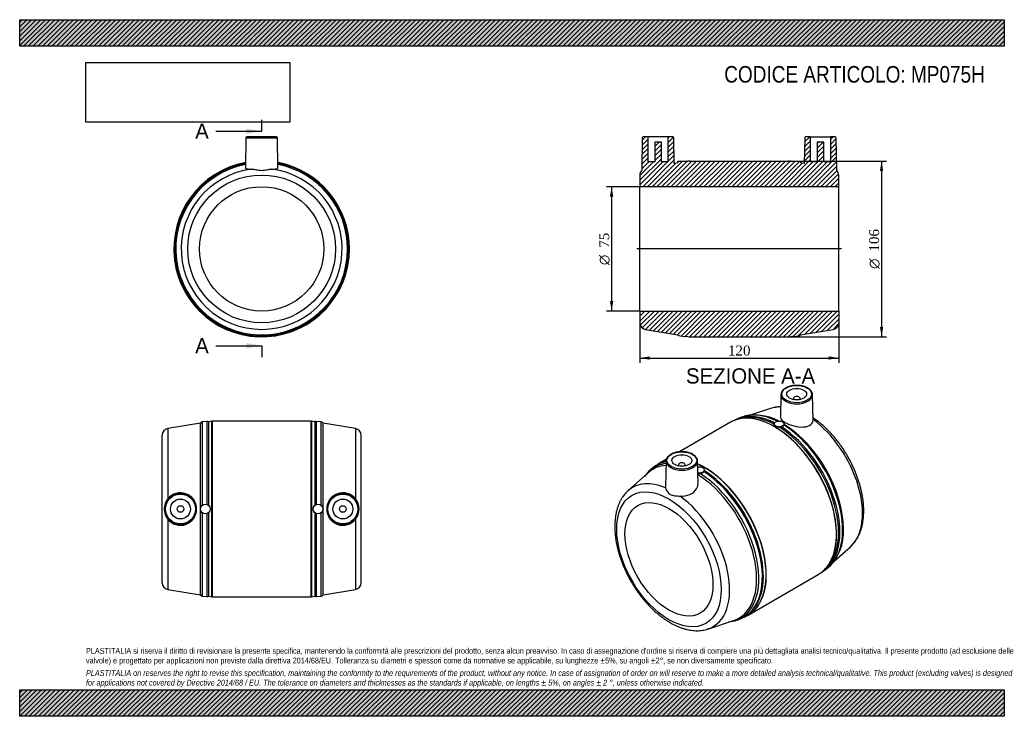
# Model space of a CAD drawing. Header units: millimetres. Extents: x 0 to 594, y 0 to 420.
import ezdxf
from ezdxf.enums import TextEntityAlignment as Align
from ezdxf.lldxf.tags import DXFTag

# ---------------------------------------------------------------- set-up
doc = ezdxf.new("R2010")
doc.units = ezdxf.units.MM
doc.header["$LTSCALE"] = 2
for name, color, linetype in [('Default', 7, 'Continuous'), ('DV4_Default', 7, 'Continuous'), ('MP075H', 7, 'Continuous')]:
    doc.layers.add(name, color=color, linetype=linetype)
doc.styles.add('SEACAD_Solid_Edge_ANSI', font='seans.ttf')
doc.styles.add('SEACAD_Solid_Edge_ANSI1_Symbols', font='semeca1.ttf')
doc.styles.add('SEACAD_Times_New_Roman', font='times.ttf')
tags = doc.linetypes.add('CENTER2', pattern=[28.575, 19.05, -3.175, 3.175, -3.175]).pattern_tags.tags
tags[10:11] = [DXFTag(74, 4), DXFTag(75, 0), DXFTag(340, '0'), DXFTag(46, 0.0), DXFTag(50, 0.0), DXFTag(44, 0.0), DXFTag(45, 0.0)]
tags[8:9] = [DXFTag(74, 4), DXFTag(75, 0), DXFTag(340, '0'), DXFTag(46, 0.0), DXFTag(50, 0.0), DXFTag(44, 0.0), DXFTag(45, 0.0)]
tags[6:7] = [DXFTag(74, 4), DXFTag(75, 0), DXFTag(340, '0'), DXFTag(46, 0.0), DXFTag(50, 0.0), DXFTag(44, 0.0), DXFTag(45, 0.0)]
tags[4:5] = [DXFTag(74, 4), DXFTag(75, 0), DXFTag(340, '0'), DXFTag(46, 0.0), DXFTag(50, 0.0), DXFTag(44, 0.0), DXFTag(45, 0.0)]
doc.dimstyles.new('ANSImm', dxfattribs={"dimtxt": 6, "dimasz": 6, "dimexe": 3, "dimexo": 0, "dimgap": 1.5, "dimtad": 1, "dimdsep": 46, "dimtxsty": 'SEACAD_Times_New_Roman', "dimblk1": '_SE_FILLED', "dimblk2": '_SE_FILLED', "dimsah": 1, "dimcen": 3, "dimazin": 0, "dimtfac": 0.85, "dimtdec": 3, "dimtofl": 0, "dimtmove": 0, "dimatfit": 3, "dimfxl": 1, "dimarcsym": 0})
picture_1 = doc.add_image_def('image1.jpg', size_in_pixel=(4302, 1260))

# ---------------------------------------------------------------- blocks, each defined once
blk = doc.blocks.new('SE')
at = {"layer": 'MP075H', "color": 7, "linetype": 'Continuous'}
for p, q in [((136.47, 348.81), (136.15, 330.62)), ((136.47, 348.81), (155.49, 348.81)), ((154.99, 349.3), (136.97, 349.3)), ((155.81, 330.63), (155.49, 348.81))]:
    blk.add_line(p, q, dxfattribs=at)
for radius in [44.56, 37.5]:
    blk.add_circle((145.98, 281.8), radius, dxfattribs=at)
for centre, radius, start, end in [((136.97, 348.8), 0.5, 90, 179), ((154.99, 348.8), 0.5, 1, 90), ((145.98, 281.8), 53, 100.62148, 360), ((145.98, 281.8), 52.99, 100.62458, 360), ((145.98, 281.8), 52.8, 100.66608, 79.33392), ((145.98, 281.8), 52.79, 100.66911, 79.33089), ((145.98, 281.8), 52.48, 100.73914, 79.26086), ((145.98, 281.8), 51.82, 100.89023, 360), ((145.98, 281.8), 53, 0, 79.37852), ((145.98, 281.8), 52.99, 0, 79.37542), ((145.98, 281.8), 51.82, 0, 79.10977), ((145.98, 281.8), 48.5, 97.30548, 82.69452)]:
    blk.add_arc(centre, radius, start, end, dxfattribs=at)
for points, knots in [([(136.16, 330.62), (136.15, 330.47), (136.27, 330.34), (137.05, 330), (138.21, 329.92), (139.81, 329.91)], [0.8198227, 0.8198227, 0.8198227, 0.8198227, 0.875, 0.875, 1, 1, 1, 1]), ([(139.81, 329.91), (140.69, 329.9), (141.67, 329.72), (143.75, 329.34), (144.87, 329.17), (147.1, 329.17), (148.21, 329.34), (150.28, 329.72), (151.27, 329.9), (152.15, 329.91)], [0, 0, 0, 0, 0.25, 0.25, 0.5, 0.5, 0.75, 0.75, 1, 1, 1, 1]), ([(152.15, 329.91), (153.75, 329.92), (154.91, 330), (155.69, 330.34), (155.81, 330.47), (155.8, 330.62)], [0, 0, 0, 0, 0.125, 0.125, 0.1803414, 0.1803414, 0.1803414, 0.1803414])]:
    blk.add_open_spline(points, degree=3, knots=knots, dxfattribs=at)
blk = doc.blocks.new('SE1')
at = {"layer": 'MP075H', "color": 7, "linetype": 'Continuous'}
for p, q in [((459.24, 193.92), (458.96, 180.42)), ((466.75, 191.64), (466.75, 190.99)), ((470.75, 190.99), (470.75, 191.64)), ((478.59, 178.5), (478.26, 193.92)), ((452.99, 185.65), (440.6, 181.56)), ((433.8, 179.32), (432.23, 178.8)), ((435.39, 180.27), (433.37, 179.46)), ((428.76, 177.25), (397.95, 159.47)), ((455.15, 176.29), (455.15, 176)), ((461.15, 175.74), (461.15, 176.29)), ((390.14, 154.96), (386.45, 152.83)), ((382.23, 149.93), (380.52, 148.59)), ((389.95, 153.92), (389.62, 138.5)), ((397.46, 151.64), (397.46, 150.98)), ((401.46, 150.98), (401.46, 151.64)), ((409.25, 140.45), (408.96, 153.92)), ((413.06, 148.24), (413.06, 148.53)), ((379.12, 146.8), (367.06, 136.04)), ((491.45, 93.59), (501.14, 102.24)), ((485.98, 88.35), (487.69, 89.69)), ((439.45, 61.03), (481.76, 85.45)), ((484.84, 87.69), (486.07, 88.78)), ((415.22, 52.63), (430.57, 57.69)), ((432.81, 58.01), (434.83, 58.82))]:
    blk.add_line(p, q, dxfattribs=at)
for centre, radius, start, end in [((460.13, 158.79), 27.77, 92.14648, 104.84053), ((440.6, 161.46), 19.39, 111.16398, 119.02684), ((443.99, 153.16), 28.44, 61.21245, 107.1382), ((461.68, 163.61), 11.11, 101.22841, 107.0341), ((400.24, 127.18), 29.08, 132.37557, 143.27952), ((394.09, 134.89), 19.14, 102.5315, 128.46811), ((410.2, 149.64), 3.31, 276.23601, 319.80138), ((411.26, 148.74), 1.92, 320.0704, 338.85141), ((468.43, 110.78), 28.55, 312.49408, 3.98335), ((474.07, 103.5), 19.26, 299.8414, 307.93895), ((427.62, 76.82), 19.38, 291.00051, 324.75431), ((424.19, 85.95), 29.24, 276.65806, 286.81222)]:
    blk.add_arc(centre, radius, start, end, dxfattribs=at)
for centre, major_axis in [((468.75, 194.26), (-9.01, 0)), ((468.75, 194.26), (-6, 0)), ((458.15, 176.29), (-3, 0)), ((399.46, 154.25), (-9.01, 0)), ((399.46, 154.25), (6, 0)), ((391.68, 94.64), (22.28, -38.59)), ((391.68, 94.64), (18.75, -32.48))]:
    blk.add_ellipse(centre, major_axis=major_axis, ratio=0.57735, dxfattribs=at)
for centre, major_axis, start_param, end_param in [((468.75, 193.86), (9.51, 0), 3.12925, 3.160199), ((468.75, 193.86), (9.51, 0), 3.160199, 6.283185), ((468.75, 191.64), (-2, 0), 2.451776, 6.283185), ((468.75, 191.64), (-2, 0), 0, 0.689817), ((468.75, 193.86), (9.51, 0), 0.012343, 0.042018), ((468.75, 193.86), (9.51, 0), 0, 0.012343), ((474.17, 142.27), (24.25, -42), 2.811674, 3.021979), ((455.26, 131.35), (26.5, -45.9), 3.046509, 3.141593), ((455.38, 131.42), (-26.49, 45.89), 6.058586, 6.226119), ((455.26, 131.35), (26.5, -45.9), 0.092596, 3.046509), ((457.5, 132.64), (26.39, -45.71), -3.231647, -3.224344), ((457.5, 132.64), (26.39, -45.71), 2.413852, 3.051538), ((456.79, 132.24), (26.32, -45.59), 2.400061, 3.021979), ((459.37, 133.73), (26.24, -45.45), -3.23121, -3.224344), ((455.38, 131.42), (-26.49, 45.89), 3.364402, 6.058586), ((459.37, 133.73), (26.24, -45.45), 2.421531, 3.051976), ((474.17, 142.27), (24.25, -42), 0.119614, 2.22869), ((456.79, 132.24), (26.32, -45.59), 0.119614, 2.312328), ((457.5, 132.64), (26.39, -45.71), 0.082752, 2.302066), ((459.37, 133.73), (26.24, -45.45), 0.082752, 2.309575), ((460.27, 134.24), (25.91, -44.88), 0.779327, 2.332212), ((407.94, 104.03), (25.91, -44.88), 2.871271, 3.261207), ((408.83, 104.55), (26.24, -45.45), 3.219994, 3.224344), ((408.83, 104.55), (26.24, -45.45), 2.891236, 3.219994), ((410.71, 105.63), (26.39, -45.71), 2.946445, 3.224344), ((412.83, 106.86), (26.49, -45.89), 3.163293, 3.212558), ((412.95, 106.93), (-26.5, 45.9), 0, 0.061506), ((412.83, 106.86), (26.49, -45.89), 3.012984, 3.163293), ((412.95, 106.93), (-26.5, 45.9), 6.188118, 6.283185), ((412.95, 106.93), (-26.5, 45.9), -0.125115, -0.095067), ((399.46, 153.85), (9.51, 0), 3.12925, 3.160199), ((399.46, 153.85), (9.51, 0), 3.160199, 6.283185), ((399.46, 151.64), (2, 0), 0, 3.83141), ((399.46, 151.64), (2, 0), 5.593368, 6.283185), ((399.46, 153.85), (9.51, 0), 0.012343, 0.042018), ((399.46, 153.85), (9.51, 0), 0, 0.012343), ((412.95, 106.93), (-26.5, 45.9), 3.234174, 5.603399), ((412.83, 106.86), (26.49, -45.89), 0, 2.458599), ((410.06, 148.53), (3, 0), 0, 1.917187), ((411.42, 106.04), (26.32, -45.59), -3.868979, -3.863117), ((410.06, 148.53), (3, 0), 4.390684, 6.283185), ((407.94, 104.03), (25.91, -44.88), 0, 2.323446), ((408.83, 104.55), (26.24, -45.45), -0.082752, 2.309575), ((410.71, 105.63), (26.39, -45.71), 6.200434, 8.585252), ((411.42, 106.04), (26.32, -45.59), 0.253, 2.312328), ((394.03, 96.01), (24.25, -42), 2.483699, 3.261207), ((394.03, 96.01), (24.25, -42), 6.163571, 8.511875), ((455.38, 131.42), (-26.49, 45.89), 3.198666, 3.364402), ((455.26, 131.35), (26.5, -45.9), 0, 0.092596), ((457.5, 132.64), (26.39, -45.71), 0.080284, 0.082752), ((412.83, 106.86), (26.49, -45.89), 6.199974, 6.245857), ((412.95, 106.93), (-26.5, 45.9), 3.080093, 3.234174), ((412.83, 106.86), (26.49, -45.89), 6.245857, 6.283185), ((407.94, 104.03), (25.91, -44.88), 6.163571, 6.283185), ((408.83, 104.55), (26.24, -45.45), -6.371021, -6.365937)]:
    blk.add_ellipse(centre, major_axis=major_axis, ratio=0.57735, start_param=start_param, end_param=end_param, dxfattribs=at)
for points, knots in [([(478.24, 194.1), (478.23, 194.27), (478.2, 194.62), (478.01, 195.21), (477.7, 195.83), (477.27, 196.43), (476.73, 196.99), (476.09, 197.51), (475.35, 197.99), (474.52, 198.41), (473.62, 198.77), (472.66, 199.07), (471.65, 199.3), (470.6, 199.46), (469.52, 199.54), (468.44, 199.56), (467.37, 199.5), (466.3, 199.37), (465.28, 199.17), (464.29, 198.91), (463.36, 198.57), (462.5, 198.18), (461.72, 197.72), (461.02, 197.21), (460.43, 196.66), (459.95, 196.06), (459.58, 195.42), (459.35, 194.77), (459.24, 194.19), (459.25, 193.87), (459.26, 193.74)], [0, 0, 0, 0, 0.024987, 0.060202, 0.09567, 0.131593, 0.167996, 0.204768, 0.241755, 0.278825, 0.315887, 0.35291, 0.389889, 0.426831, 0.463745, 0.500648, 0.537552, 0.574471, 0.611417, 0.648407, 0.685456, 0.722575, 0.759766, 0.797016, 0.834257, 0.871366, 0.908167, 0.944485, 0.980254, 1, 1, 1, 1]), ([(458.96, 180.42), (458.95, 180.19), (459, 179.95), (459.42, 178.89), (460.39, 177.99), (463.27, 176.33), (465.17, 175.56), (469.12, 174.56), (471.17, 174.31), (474.78, 174.56), (476.31, 175.06), (478.16, 176.6), (478.61, 177.52), (478.59, 178.5)], [0.3388826, 0.3388826, 0.3388826, 0.3388826, 0.375, 0.375, 0.5, 0.5, 0.625, 0.625, 0.75, 0.75, 0.875, 0.875, 0.9809206, 0.9809206, 0.9809206, 0.9809206]), ([(501.16, 102.27), (501.26, 102.35), (501.71, 102.74), (502.53, 103.59), (503.55, 104.77), (504.49, 106.06), (505.35, 107.44), (506.14, 108.91), (506.84, 110.47), (507.45, 112.11), (507.97, 113.83), (508.41, 115.62), (508.75, 117.48), (509, 119.41), (509.16, 121.4), (509.22, 123.43), (509.19, 125.51), (509.07, 127.63), (508.86, 129.79), (508.55, 131.97), (508.16, 134.17), (507.68, 136.4), (507.12, 138.63), (506.47, 140.87), (505.74, 143.11), (504.93, 145.35), (504.05, 147.58), (503.09, 149.8), (502.05, 151.99), (500.95, 154.16), (499.78, 156.3), (498.54, 158.41), (497.25, 160.47), (495.89, 162.49), (494.49, 164.46), (493.02, 166.37), (491.52, 168.22), (489.96, 170.01), (488.37, 171.73), (486.73, 173.38), (485.06, 174.95), (483.36, 176.44), (481.64, 177.84), (480.03, 179.04), (479, 179.76), (478.56, 180.06)], [0, 0, 0, 0, 0.0048794, 0.0264854, 0.0482107, 0.0700919, 0.0921546, 0.1144123, 0.1368658, 0.1595047, 0.1823091, 0.2052531, 0.2283078, 0.2514445, 0.2746369, 0.2978627, 0.3211036, 0.3443426, 0.3675704, 0.3907811, 0.4139713, 0.4371395, 0.4602855, 0.4834101, 0.5065149, 0.529602, 0.5526737, 0.5757326, 0.5987816, 0.6218235, 0.6448612, 0.6678978, 0.690936, 0.7139781, 0.7370271, 0.760086, 0.7831578, 0.8062456, 0.8293521, 0.8524801, 0.8756321, 0.8988101, 0.9220157, 0.9452495, 0.9627774, 0.9627774, 0.9627774, 0.9627774]), ([(458.42, 174.24), (458.2, 174.26), (457.99, 174.29), (457.55, 174.36), (457.34, 174.41), (456.93, 174.53), (456.73, 174.6), (456.35, 174.76), (456.18, 174.84), (455.87, 175.02), (455.73, 175.12), (455.49, 175.31), (455.4, 175.41), (455.25, 175.62), (455.2, 175.72), (455.15, 175.88), (455.15, 175.94), (455.15, 176)], [0, 0, 0, 0, 0.125, 0.125, 0.25, 0.25, 0.375, 0.375, 0.5, 0.5, 0.625, 0.625, 0.75, 0.75, 0.875, 0.875, 0.9472258, 0.9472258, 0.9472258, 0.9472258]), ([(461.1, 175.53), (461.06, 175.41), (461, 175.3), (460.82, 175.08), (460.7, 174.98), (460.43, 174.81), (460.27, 174.73), (459.92, 174.6), (459.72, 174.55), (459.51, 174.52)], [0, 0, 0, 0, 0.25, 0.25, 0.5, 0.5, 0.75, 0.75, 1, 1, 1, 1]), ([(408.94, 154.09), (408.93, 154.27), (408.9, 154.61), (408.71, 155.21), (408.4, 155.82), (407.98, 156.42), (407.44, 156.98), (406.79, 157.51), (406.05, 157.98), (405.23, 158.4), (404.33, 158.76), (403.36, 159.06), (402.35, 159.29), (401.3, 159.45), (400.23, 159.53), (399.15, 159.55), (398.07, 159.49), (397.01, 159.36), (395.98, 159.17), (394.99, 158.9), (394.06, 158.56), (393.2, 158.17), (392.42, 157.71), (391.73, 157.2), (391.13, 156.65), (390.65, 156.05), (390.29, 155.41), (390.05, 154.77), (389.94, 154.18), (389.96, 153.86), (389.96, 153.73)], [0, 0, 0, 0, 0.024987, 0.060202, 0.09567, 0.131593, 0.167996, 0.204768, 0.241755, 0.278825, 0.315887, 0.35291, 0.389889, 0.426831, 0.463745, 0.500648, 0.537552, 0.574471, 0.611417, 0.648407, 0.685456, 0.722575, 0.759766, 0.797016, 0.834257, 0.871366, 0.908167, 0.944485, 0.980254, 1, 1, 1, 1]), ([(409.12, 146.15), (409.13, 146.15), (409.14, 146.15), (409.37, 146.17), (409.61, 146.2), (410.08, 146.27), (410.32, 146.31), (410.56, 146.35)], [0.4880845, 0.4880845, 0.4880845, 0.4880845, 0.5, 0.5, 0.75, 0.75, 1, 1, 1, 1]), ([(389.67, 137.8), (389.8, 137.15), (390.1, 136.38), (391.05, 134.92), (391.7, 134.24), (393.28, 133.33), (394.21, 133.1), (396.19, 132.86), (397.27, 132.83), (398.4, 132.77)], [0, 0, 0, 0, 0.25, 0.25, 0.5, 0.5, 0.75, 0.75, 1, 1, 1, 1]), ([(398.4, 132.77), (400.44, 132.65), (402.51, 132.96), (406.05, 134.5), (407.46, 135.7), (408.95, 138.16), (409.27, 139.32), (409.25, 140.45)], [0, 0, 0, 0, 0.125, 0.125, 0.25, 0.25, 0.343912, 0.343912, 0.343912, 0.343912]), ([(367.1, 136.05), (367.01, 135.98), (366.56, 135.6), (365.74, 134.75), (364.72, 133.58), (363.77, 132.3), (362.9, 130.92), (362.11, 129.46), (361.41, 127.91), (360.79, 126.27), (360.26, 124.56), (359.82, 122.76), (359.47, 120.91), (359.22, 118.98), (359.06, 117), (358.99, 114.97), (359.01, 112.89), (359.13, 110.77), (359.34, 108.62), (359.63, 106.44), (360.02, 104.23), (360.49, 102.01), (361.05, 99.78), (361.7, 97.54), (362.42, 95.3), (363.22, 93.06), (364.11, 90.83), (365.06, 88.61), (366.09, 86.41), (367.19, 84.24), (368.36, 82.1), (369.59, 79.99), (370.88, 77.93), (372.23, 75.91), (373.64, 73.94), (375.1, 72.02), (376.6, 70.16), (378.15, 68.37), (379.75, 66.65), (381.38, 64.99), (383.04, 63.42), (384.74, 61.93), (386.47, 60.52), (388.22, 59.2), (389.98, 57.98), (391.77, 56.85), (393.56, 55.82), (395.37, 54.9), (397.18, 54.08), (398.98, 53.38), (400.78, 52.78), (402.57, 52.31), (404.34, 51.95), (406.09, 51.71), (407.81, 51.6), (409.49, 51.6), (411.13, 51.72), (412.71, 51.97), (414.11, 52.28), (414.86, 52.53), (415.2, 52.64)], [0, 0, 0, 0, 0.00352, 0.020093, 0.036755, 0.053536, 0.070455, 0.087523, 0.104741, 0.122103, 0.139593, 0.157191, 0.174875, 0.192623, 0.210415, 0.228234, 0.246065, 0.263896, 0.281718, 0.299527, 0.31732, 0.335097, 0.352857, 0.3706, 0.388328, 0.406042, 0.423744, 0.441436, 0.459121, 0.4768, 0.494476, 0.51215, 0.529826, 0.547505, 0.565189, 0.58288, 0.600581, 0.618294, 0.636022, 0.653766, 0.671528, 0.68931, 0.707113, 0.724938, 0.742784, 0.76065, 0.778532, 0.796427, 0.814322, 0.832206, 0.850062, 0.867871, 0.885609, 0.903252, 0.920777, 0.938161, 0.955391, 0.97246, 0.989372, 1, 1, 1, 1])]:
    blk.add_open_spline(points, degree=3, knots=knots, dxfattribs=at)
for points in [[(461.1, 175.53), (461.13, 175.62), (461.15, 175.7), (461.15, 175.77)], [(413.06, 148.24), (413.06, 148.17), (413.06, 148.11), (413.05, 148.04)], [(389.62, 138.5), (389.61, 138.26), (389.63, 138.03), (389.67, 137.8)]]:
    blk.add_open_spline(points, degree=3, dxfattribs=at)
blk = doc.blocks.new('SE2')
at = {"layer": 'MP075H', "color": 7, "linetype": 'Continuous'}
for p, q in [((108.98, 176.8), (89.32, 173.48)), ((89.32, 173.48), (89.32, 131.15)), ((108.98, 73.17), (108.98, 176.8)), ((112.9, 177.77), (110.24, 177.46)), ((110.24, 127.43), (110.24, 177.46)), ((112.9, 177.77), (112.9, 127.84)), ((115.9, 177.97), (113.9, 177.63)), ((113.9, 177.63), (113.9, 127.29)), ((115.9, 72), (115.9, 177.97)), ((116.06, 177.98), (116.06, 71.98)), ((175.9, 177.98), (116.06, 177.98)), ((175.9, 71.98), (175.9, 177.98)), ((176.06, 177.97), (176.06, 72)), ((178.06, 177.63), (176.06, 177.97)), ((178.06, 177.63), (178.06, 127.29)), ((179.06, 127.84), (179.06, 177.77)), ((181.72, 177.46), (179.06, 177.77)), ((181.72, 177.46), (181.72, 127.43)), ((182.98, 73.17), (182.98, 176.8)), ((202.65, 173.48), (182.98, 176.8)), ((202.65, 173.48), (202.65, 131.15)), ((85.98, 80.43), (85.98, 169.54)), ((205.98, 80.43), (205.98, 169.54)), ((89.32, 118.82), (89.32, 76.48)), ((110.24, 72.51), (110.24, 122.54)), ((112.9, 122.13), (112.9, 72.2)), ((113.9, 122.68), (113.9, 72.34)), ((178.06, 122.68), (178.06, 72.34)), ((179.06, 72.2), (179.06, 122.13)), ((181.72, 122.54), (181.72, 72.51)), ((202.65, 118.82), (202.65, 76.48)), ((89.32, 76.48), (108.98, 73.17)), ((110.24, 72.51), (112.9, 72.2)), ((113.9, 72.34), (115.9, 72)), ((116.06, 71.98), (175.9, 71.98)), ((176.06, 72), (178.06, 72.34)), ((179.06, 72.2), (181.72, 72.51)), ((182.98, 73.17), (202.65, 76.48))]:
    blk.add_line(p, q, dxfattribs=at)
for centre, radius in [((96.98, 124.98), 9.51), ((96.98, 124.98), 9.01), ((96.98, 124.98), 6), ((194.98, 124.98), 9.51), ((194.98, 124.98), 9.01), ((194.98, 124.98), 6), ((96.98, 124.98), 2), ((111.98, 124.98), 3), ((179.98, 124.98), 3), ((194.98, 124.98), 2)]:
    blk.add_circle(centre, radius, dxfattribs=at)
for centre, radius, start, end in [((89.98, 169.54), 4, 99.57879, 180), ((110.48, 175.47), 2, 96.66734, 138.35405), ((113.13, 175.78), 2, 67.52307, 96.66734), ((116.06, 176.98), 1, 90, 99.57879), ((175.9, 176.98), 1, 80.42121, 90), ((178.83, 175.78), 2, 83.33266, 112.47693), ((181.49, 175.47), 2, 41.64595, 83.33266), ((201.98, 169.54), 4, 0, 80.42121), ((96.93, 124.98), 9.8, 140.99551, 219.00449), ((96.95, 124.98), 9.81, 218.93512, 141.06488), ((195.01, 124.98), 9.81, 38.93512, 321.06488), ((195.03, 124.98), 9.8, 320.99551, 39.00449), ((89.98, 80.43), 4, 180, 260.42121), ((201.98, 80.43), 4, 279.57879, 0), ((110.48, 74.49), 2, 221.64595, 263.33266), ((113.13, 74.18), 2, 263.33266, 292.47693), ((116.06, 72.98), 1, 260.42121, 270), ((175.9, 72.98), 1, 270, 279.57879), ((178.83, 74.18), 2, 247.52307, 276.66734), ((181.49, 74.49), 2, 276.66734, 318.35405)]:
    blk.add_arc(centre, radius, start, end, dxfattribs=at)
blk = doc.blocks.new('SE4')
at = {"color": 7, "linetype": 'Continuous', "style": 'SEACAD_Solid_Edge_ANSI'}
blk.add_text('A', height=9.2, dxfattribs=at).set_placement((105.86, 357.38), align=Align.TOP_LEFT)
blk = doc.blocks.new('SE5')
at = {"color": 7, "linetype": 'Continuous', "style": 'SEACAD_Solid_Edge_ANSI'}
blk.add_text('A', height=9.2, dxfattribs=at).set_placement((105.86, 228.03), align=Align.TOP_LEFT)
blk = doc.blocks.new('SEANNOT_GROUP')
at = {"linetype": 'Continuous'}
blk.add_hatch(color=7, dxfattribs=at).paths.add_polyline_path([(136.78, 351.25), (145.98, 352.78), (136.78, 354.31)])
at = {"color": 7, "linetype": 'Continuous'}
blk.add_lwpolyline([(118.38, 352.78), (145.98, 352.78)], dxfattribs=at)
blk = doc.blocks.new('SEANNOT_GROUP1')
at = {"linetype": 'Continuous'}
blk.add_hatch(color=7, dxfattribs=at).paths.add_polyline_path([(136.78, 221.9), (145.98, 223.43), (136.78, 224.96)])
at = {"color": 7, "linetype": 'Continuous'}
blk.add_lwpolyline([(118.38, 223.43), (145.98, 223.43)], dxfattribs=at)
blk = doc.blocks.new('SE3')
at = {"layer": 'Default', "color": 7, "linetype": 'CENTER2'}
for p, q in [((145.98, 352.78), (145.98, 359.68)), ((145.98, 223.43), (145.98, 216.53))]:
    blk.add_line(p, q, dxfattribs=at)
at = {"layer": 'Default', "color": 7, "linetype": 'CENTER2', "const_width": 0.0001}
blk.add_lwpolyline([(145.98, 352.78), (145.98, 223.43)], dxfattribs=at)
at = {"layer": 'Default'}
for name in ['SE4', 'SEANNOT_GROUP', 'SE5', 'SEANNOT_GROUP1']:
    blk.add_blockref(name, (0, 0), dxfattribs=at)
blk = doc.blocks.new('SE6')
at = {"layer": 'MP075H', "linetype": 'Continuous'}
h = blk.add_hatch(dxfattribs=at)
h.set_pattern_fill('LINE', scale=0.62992, angle=45, style=0)
edge = h.paths.add_edge_path()
edge.add_line((492.11, 349.3), (489.1, 349.3))
edge.add_line((489.1, 349.3), (489.1, 334.3))
edge.add_line((489.1, 334.3), (485.1, 334.3))
edge.add_line((485.1, 334.3), (485.1, 346.1))
edge.add_line((485.1, 346.1), (481.1, 346.1))
edge.add_line((481.1, 346.1), (481.1, 334.3))
edge.add_line((481.1, 334.3), (477.1, 334.3))
edge.add_line((477.1, 334.3), (477.1, 349.3))
edge.add_line((477.1, 349.3), (474.09, 349.3))
edge.add_arc((474.09, 348.8), 0.5, 90, 179)
edge.add_line((473.6, 348.81), (473.32, 333.25))
edge.add_line((473.32, 333.25), (471.1, 333.62))
edge.add_line((471.1, 333.62), (471.1, 334.8))
edge.add_line((471.1, 334.8), (465.1, 334.8))
edge.add_line((465.1, 334.8), (465.1, 334.64))
edge.add_line((465.1, 334.64), (464.19, 334.79))
edge.add_arc((464.02, 333.8), 1, 80.42121, 90)
edge.add_line((464.02, 334.8), (404.19, 334.8))
edge.add_arc((404.19, 333.8), 1, 90, 99.57879)
edge.add_line((404.02, 334.79), (403.1, 334.64))
edge.add_line((403.1, 334.64), (403.1, 334.8))
edge.add_line((403.1, 334.8), (397.1, 334.8))
edge.add_line((397.1, 334.8), (397.1, 333.62))
edge.add_line((397.1, 333.62), (394.88, 333.25))
edge.add_line((394.88, 333.25), (394.61, 348.81))
edge.add_arc((394.11, 348.8), 0.5, 1, 90)
edge.add_line((394.11, 349.3), (391.1, 349.3))
edge.add_line((391.1, 349.3), (391.1, 334.3))
edge.add_line((391.1, 334.3), (387.1, 334.3))
edge.add_line((387.1, 334.3), (387.1, 346.1))
edge.add_line((387.1, 346.1), (383.1, 346.1))
edge.add_line((383.1, 346.1), (383.1, 334.3))
edge.add_line((383.1, 334.3), (379.1, 334.3))
edge.add_line((379.1, 334.3), (379.1, 349.3))
edge.add_line((379.1, 349.3), (376.09, 349.3))
edge.add_arc((376.09, 348.8), 0.5, 90, 179)
edge.add_line((375.6, 348.81), (375.25, 329.17))
edge.add_arc((378.1, 326.36), 4, 135.46991, 180)
edge.add_line((374.1, 326.36), (374.1, 319.3))
edge.add_line((374.1, 319.3), (494.1, 319.3))
edge.add_line((494.1, 319.3), (494.1, 326.36))
edge.add_arc((490.1, 326.36), 4, 0, 44.53009)
edge.add_line((492.96, 329.17), (492.61, 348.81))
edge.add_arc((492.11, 348.8), 0.5, 1, 90)
h = blk.add_hatch(dxfattribs=at)
h.set_pattern_fill('LINE', scale=0.62992, angle=45, style=0)
edge = h.paths.add_edge_path()
edge.add_line((464.19, 228.82), (466.19, 229.16))
edge.add_arc((466.95, 231), 2, 247.52307, 276.66734)
edge.add_line((467.18, 229.02), (469.84, 229.33))
edge.add_arc((469.61, 231.31), 2, 276.66734, 318.35405)
edge.add_line((471.1, 229.99), (490.77, 233.3))
edge.add_arc((490.1, 237.25), 4, 279.57879, 360)
edge.add_line((494.1, 237.25), (494.1, 244.3))
edge.add_line((494.1, 244.3), (374.1, 244.3))
edge.add_line((374.1, 244.3), (374.1, 237.25))
edge.add_arc((378.1, 237.25), 4, 180, 260.42121)
edge.add_line((377.44, 233.3), (397.1, 229.99))
edge.add_arc((398.6, 231.31), 2, 221.64595, 263.33266)
edge.add_line((398.37, 229.33), (401.02, 229.02))
edge.add_arc((401.25, 231), 2, 263.33266, 292.47693)
edge.add_line((402.02, 229.16), (404.02, 228.82))
edge.add_arc((404.19, 229.8), 1, 260.42121, 270)
edge.add_line((404.19, 228.8), (464.02, 228.8))
edge.add_arc((464.02, 229.8), 1, 270, 279.57879)
at = {"layer": 'DV4_Default', "color": 7, "linetype": 'CENTER2'}
blk.add_line((495.85, 281.8), (372.35, 281.8), dxfattribs=at)
at = {"layer": 'MP075H', "color": 7, "linetype": 'Continuous'}
for p, q in [((375.6, 348.81), (375.25, 329.17)), ((379.1, 349.3), (376.09, 349.3)), ((391.1, 349.3), (379.1, 349.3)), ((379.1, 334.3), (379.1, 349.3)), ((383.1, 346.1), (383.1, 334.3)), ((387.1, 346.1), (383.1, 346.1)), ((387.1, 334.3), (387.1, 346.1)), ((391.1, 349.3), (391.1, 334.3)), ((394.11, 349.3), (391.1, 349.3)), ((394.88, 333.25), (394.61, 348.81)), ((473.6, 348.81), (473.32, 333.25)), ((477.1, 349.3), (474.09, 349.3)), ((477.1, 349.3), (489.1, 349.3)), ((477.1, 334.3), (477.1, 349.3)), ((485.1, 346.1), (481.1, 346.1)), ((481.1, 346.1), (481.1, 334.3)), ((485.1, 334.3), (485.1, 346.1)), ((492.11, 349.3), (489.1, 349.3)), ((489.1, 349.3), (489.1, 334.3)), ((492.96, 329.17), (492.61, 348.81)), ((383.1, 334.3), (379.1, 334.3)), ((391.1, 334.3), (387.1, 334.3)), ((397.1, 333.62), (394.88, 333.25)), ((397.1, 334.8), (403.1, 334.8)), ((397.1, 333.62), (397.1, 334.8)), ((403.1, 334.8), (403.1, 334.64)), ((404.02, 334.79), (403.1, 334.64)), ((404.19, 334.8), (464.02, 334.8)), ((465.1, 334.64), (464.19, 334.79)), ((465.1, 334.8), (471.1, 334.8)), ((465.1, 334.64), (465.1, 334.8)), ((471.1, 334.8), (471.1, 333.62)), ((473.32, 333.25), (471.1, 333.62)), ((481.1, 334.3), (477.1, 334.3)), ((489.1, 334.3), (485.1, 334.3)), ((374.1, 326.36), (374.1, 319.3)), ((494.1, 319.3), (494.1, 326.36)), ((374.1, 244.3), (374.1, 319.3)), ((494.1, 319.3), (374.1, 319.3)), ((494.1, 244.3), (494.1, 319.3)), ((374.1, 244.3), (494.1, 244.3)), ((374.1, 244.3), (374.1, 237.25)), ((494.1, 244.3), (494.1, 237.25)), ((377.44, 233.3), (397.1, 229.99)), ((471.1, 229.99), (490.77, 233.3)), ((398.37, 229.33), (401.02, 229.02)), ((402.02, 229.16), (404.02, 228.82)), ((404.19, 228.8), (464.02, 228.8)), ((464.19, 228.82), (466.19, 229.16)), ((467.18, 229.02), (469.84, 229.33))]:
    blk.add_line(p, q, dxfattribs=at)
for centre, radius, start, end in [((376.09, 348.8), 0.5, 90, 179), ((394.11, 348.8), 0.5, 1, 90), ((474.09, 348.8), 0.5, 90, 179), ((492.11, 348.8), 0.5, 1, 90), ((404.19, 333.8), 1, 90, 99.57879), ((464.02, 333.8), 1, 80.42121, 90), ((378.1, 326.36), 4, 135.46991, 180), ((490.1, 326.36), 4, 0, 44.53009), ((378.1, 237.25), 4, 180, 260.42121), ((490.1, 237.25), 4, 279.57879, 0), ((398.6, 231.31), 2, 221.64595, 263.33266), ((401.25, 231), 2, 263.33266, 292.47693), ((404.19, 229.8), 1, 260.42121, 270), ((464.02, 229.8), 1, 270, 279.57879), ((466.95, 231), 2, 247.52307, 276.66734), ((469.61, 231.31), 2, 276.66734, 318.35405)]:
    blk.add_arc(centre, radius, start, end, dxfattribs=at)
blk = doc.blocks.new('GDimGGroup')
at = {"layer": 'Default', "linetype": 'Continuous'}
for points in [[(520.95, 328.8), (519.95, 334.8), (518.95, 328.8)], [(520.95, 234.8), (518.95, 234.8), (519.95, 228.8)]]:
    blk.add_hatch(color=7, dxfattribs=at).paths.add_polyline_path(points)
at = {"layer": 'Default', "color": 7, "linetype": 'Continuous'}
for p, q in [((464.02, 334.8), (522.95, 334.8)), ((519.95, 334.8), (519.95, 228.8)), ((464.02, 228.8), (522.95, 228.8))]:
    blk.add_line(p, q, dxfattribs=at)
for s, style, p in [('106', 'SEACAD_Times_New_Roman', (512.45, 280.2)), ('O', 'SEACAD_Solid_Edge_ANSI1_Symbols', (512.45, 269.76))]:
    blk.add_text(s, height=6, rotation=90, dxfattribs=dict(at, style=style)).set_placement(p, align=Align.TOP_LEFT)
blk = doc.blocks.new('DMBLK37')
at = {"layer": 'Default', "linetype": 'Continuous'}
for points in [[(380.1, 215.02), (380.1, 217.02), (374.1, 216.02)], [(488.1, 215.02), (494.1, 216.02), (488.1, 217.02)]]:
    blk.add_hatch(color=7, dxfattribs=at).paths.add_polyline_path(points)
at = {"layer": 'Default', "color": 7, "linetype": 'Continuous'}
for p, q in [((374.1, 240.78), (374.1, 213.02)), ((494.1, 237.25), (494.1, 213.02)), ((374.1, 216.02), (494.1, 216.02))]:
    blk.add_line(p, q, dxfattribs=at)
at = {"layer": 'Default', "color": 7, "linetype": 'Continuous', "style": 'SEACAD_Times_New_Roman'}
blk.add_text('120', height=6, dxfattribs=at).set_placement((427.28, 223.52), align=Align.TOP_LEFT)
blk = doc.blocks.new('_SE_FILLED')
at = {"color": 0}
blk.add_line((0, 0), (-1, 0), dxfattribs=at)
blk.add_solid([(0, 0), (-1, -0.1665), (-1, 0.1665), (0, 0)], dxfattribs=at)
blk = doc.blocks.new('GDimGGroup1')
at = {"layer": 'Default', "linetype": 'Continuous'}
for points in [[(356.1, 313.3), (358.1, 313.3), (357.1, 319.3)], [(356.1, 250.3), (357.1, 244.3), (358.1, 250.3)]]:
    blk.add_hatch(color=7, dxfattribs=at).paths.add_polyline_path(points)
at = {"layer": 'Default', "color": 7, "linetype": 'Continuous'}
for p, q in [((374.1, 319.3), (354.1, 319.3)), ((357.1, 319.3), (357.1, 244.3)), ((374.1, 244.3), (354.1, 244.3))]:
    blk.add_line(p, q, dxfattribs=at)
for s, style, p in [('75', 'SEACAD_Times_New_Roman', (349.6, 282.48)), ('O', 'SEACAD_Solid_Edge_ANSI1_Symbols', (349.6, 272.03))]:
    blk.add_text(s, height=6, rotation=90, dxfattribs=dict(at, style=style)).set_placement(p, align=Align.TOP_LEFT)

msp = doc.modelspace()

# ---------------------------------------------------------------- hatches: boundary and pattern name
at = {"layer": 'Default', "linetype": 'Continuous'}
h = msp.add_hatch(dxfattribs=at)
h.set_pattern_fill('LINE', scale=0.62992, angle=45, style=0)
h.paths.add_polyline_path([(594, 404), (594, 420), (0, 420), (0, 404)])
for points in [[(594, 404), (594, 420), (0, 420), (0, 404)], [(594, 0), (594, 16), (0, 16), (0, 0)]]:
    msp.add_hatch(color=7, dxfattribs=at).paths.add_polyline_path(points)
h = msp.add_hatch(dxfattribs=at)
h.set_pattern_fill('LINE', scale=0.62992, angle=45, style=0)
h.paths.add_polyline_path([(594, 0), (594, 16), (0, 16), (0, 0)])

# ---------------------------------------------------------------- linework, layer by layer
at = {"layer": 'Default', "color": 7, "linetype": 'Continuous'}
for p, q in [((0, 420), (594, 420)), ((0, 404), (0, 420)), ((594, 420), (594, 404)), ((594, 404), (0, 404)), ((0, 16), (594, 16)), ((0, 0), (0, 16)), ((594, 16), (594, 0)), ((594, 0), (0, 0))]:
    msp.add_line(p, q, dxfattribs=at)

# ---------------------------------------------------------------- block references
at = {"layer": 'Default'}
for name in ['SE3', 'SE', 'SE6', 'GDimGGroup', 'GDimGGroup1', 'SE1', 'SE2']:
    msp.add_blockref(name, (0, 0), dxfattribs=at)

# ---------------------------------------------------------------- texts
at = {"layer": 'Default', "color": 7, "linetype": 'Continuous', "style": 'SEACAD_Solid_Edge_ANSI'}
msp.add_text('SEZIONE A-A', height=9.2, dxfattribs=at).set_placement((401.946, 209.815), align=Align.TOP_LEFT)
at = {"layer": 'Default', "attachment_point": 1}
for s, insert, char_height, width in [('{\\fArial Narrow|b0||i0||c0|p34;\\C7;\\H10.;\\W1.;CODICE ARTICOLO: MP075H}', (425.04, 392.067), 10, 158.59919), ("{\\fArial Narrow|b0||i0||c0|p34;\\C7;\\H3.5;\\W1.;PLASTITALIA si riserva il diritto di revisionare la presente specifica, mantenendo la conformità alle prescrizioni del prodotto, senza alcun preavviso. In caso di assegnazione d'ordine si riserva di compiere una più dettagliata analisi tecnico/qualitativa. Il presente prodotto (ad esclusione delle \\P}{\\fArial Narrow|b0||i0||c0|p34;\\C7;\\H3.5;\\W1.;valvole) è progettato per applicazioni non previste dalla direttiva 2014/68/EU. Tolleranza su diametri e spessori come da normative se applicabile, su lunghezze ±5%, su angoli ±2°, se non diversamente specificato.\\P}{\\fArial Narrow|b0||i0||c0|p34;\\C7;\\H1.;\\W1.;   \\P}{\\fArial Narrow|b0||i1||c0|p34;\\C7;\\H3.5;\\W1.;PLASTITALIA on reserves the right to revise this specification, maintaining the conformity to the requirements of the product, without any notice. In case of assignation of order on will reserve to make a more detailed analysis technical/qualitative. This product (excluding valves) is designed \\P}{\\fArial Narrow|b0||i1||c0|p34;\\C7;\\H3.5;\\W1.;for applications not covered by Directive 2014/68 / EU. The tolerance on diameters and thicknesses as the standards if applicable, on lengths ± 5%, on angles ± 2 °, unless otherwise indicated.\\P}", (40, 41.205), 3.5, 514)]:
    msp.add_mtext(s, dxfattribs=dict(at, insert=insert, char_height=char_height, width=width))

# ---------------------------------------------------------------- dimensions: what is measured, and where the dimension line sits
at = {"layer": 'Default', "color": 7, "linetype": 'Continuous'}
dim = msp.add_linear_dim(base=(494.104, 216.021), p1=(374.104, 240.776), p2=(494.104, 237.249), text='\\A1;<>', dimstyle='ANSImm', dxfattribs=at)
dim.commit()
dim.dimension.update_dxf_attribs({"geometry": 'DMBLK37', "text_midpoint": (434.104, 216.021), "dimtype": 160})

# ---------------------------------------------------------------- pictures from other files: only their frames are drawn
image = msp.add_image(picture_1, insert=(40, 358.206), size_in_units=(122.914, 36))
image.dxf.flags = 7

doc.saveas('drawing.dxf')
